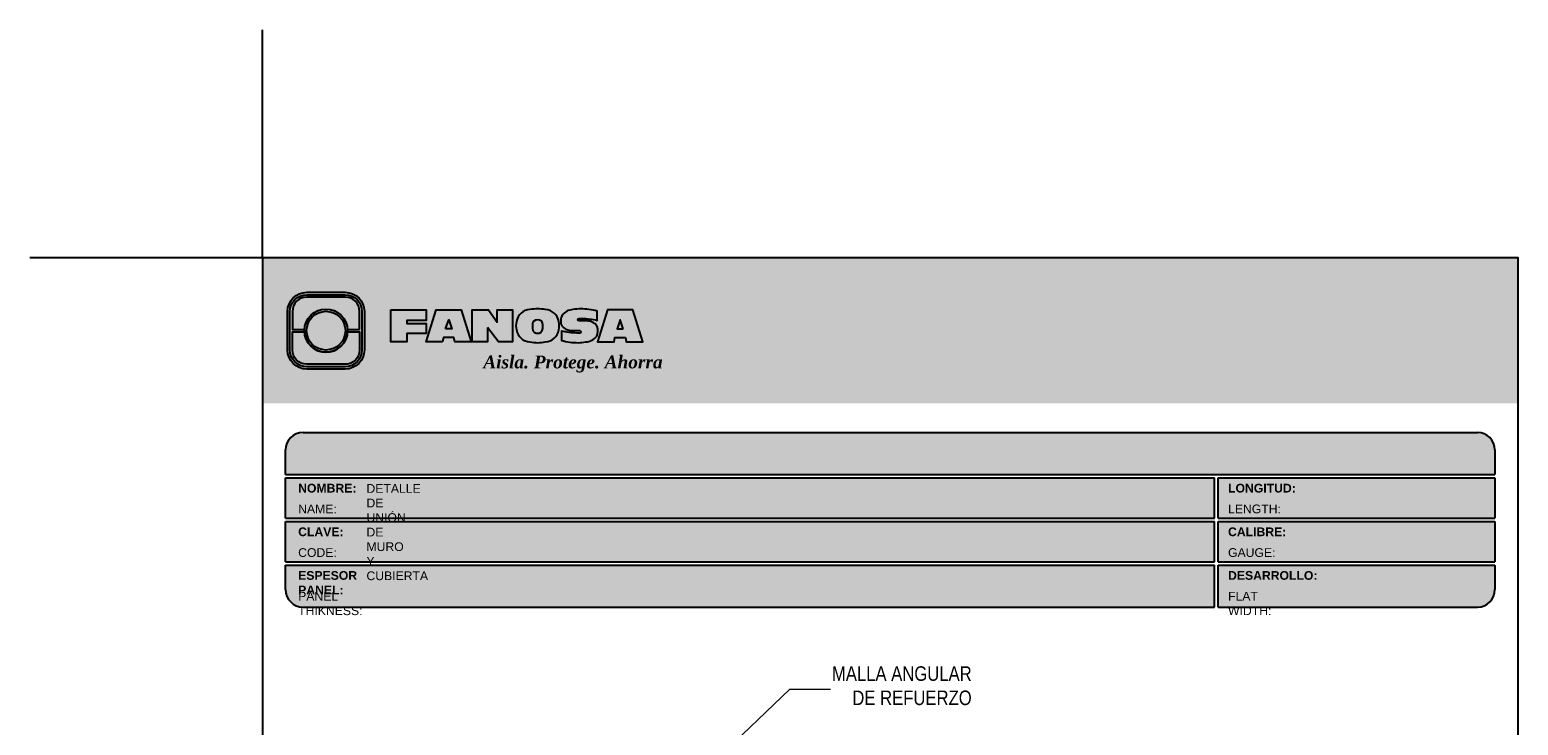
# Model space of a CAD drawing. Header units: millimetres. Extents: x 0 to 30, y 0 to 35.5.
# Tile 2 of 2: x 0 to 25.6, y 23.6 to 35.5. Entities that reach past the tile are written whole.
import ezdxf

# ---------------------------------------------------------------- set-up
doc = ezdxf.new("R2010")
doc.units = ezdxf.units.MM
doc.linetypes.add('DASHED2', pattern=[9.524999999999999, 6.35, -3.175])
doc.layers.add('TEXTO', color=7, linetype='DASHED2', lineweight=0)
doc.layers.add('TEXTO CUADRO DATOS', color=251, linetype='Continuous', lineweight=0)
doc.styles.add('Erika', font='techl___.ttf', dxfattribs={"height": 0.25})
doc.styles.get("Standard").update_dxf_attribs({"font": 'arial.ttf'})
doc.dimstyles.new('Erika', dxfattribs={"dimtxt": 0.25, "dimasz": 0.8, "dimexe": 0.5, "dimexo": 0.5, "dimgap": 0, "dimtad": 0, "dimlfac": 0.1, "dimzin": 1, "dimdsep": 46, "dimtxsty": 'Erika', "dimblk": 'DOTSMALL', "dimcen": 2.5, "dimse1": 1, "dimse2": 1, "dimclrd": 252, "dimclre": 252, "dimclrt": 256, "dimadec": 0, "dimazin": 0, "dimtfac": 1, "dimtmove": 0, "dimatfit": 3, "dimldrblk": 'DOTSMALL', "dimfxl": 1, "dimlwd": 0, "dimlwe": 0, "dimarcsym": 0})

# ---------------------------------------------------------------- blocks, each defined once
blk = doc.blocks.new('_DotSmall')
at = {"color": 0, "linetype": 'ByBlock', "const_width": 0.5}
blk.add_lwpolyline([(-0.0625, 0, 1), (0.0625, 0, 1)], format="xyb", close=True, dxfattribs=at)
blk = doc.blocks.new('LOGO 1')
h = blk.add_hatch(color=7)
h.set_gradient(color1=(255, 255, 255), color2=(0, 0, 255), rotation=180, tint=1)
h.paths.add_polyline_path([(362.633524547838, 273.3012676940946), (362.633524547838, 270.8012676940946), (384.2235245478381, 270.8012676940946), (384.2235245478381, 273.3012676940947)])
at = {"true_color": 0xffffff}
h = blk.add_hatch(color=7, dxfattribs=at)
edge = h.paths.add_edge_path()
edge.add_arc((364.057378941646, 271.7212676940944), 0.3299999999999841, -89.99999999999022, 9.890754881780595e-12, ccw=False)
edge.add_line((364.0573789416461, 271.3912676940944), (363.3973789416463, 271.3912676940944))
edge.add_arc((363.3973789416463, 271.7212676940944), 0.3299999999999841, 179.9999999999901, 269.9999999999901, ccw=False)
edge.add_line((363.0673789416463, 271.7212676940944), (363.0673789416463, 272.3812676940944))
edge.add_arc((363.3973789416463, 272.3812676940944), 0.3299999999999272, 90, 180, ccw=False)
edge.add_line((363.3973789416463, 272.7112676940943), (364.0573789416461, 272.7112676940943))
edge.add_arc((364.0573789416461, 272.3812676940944), 0.3299999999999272, 0, 90, ccw=False)
edge.add_line((364.387378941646, 272.3812676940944), (364.387378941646, 271.7212676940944))
edge = h.paths.add_edge_path(flags=16)
edge.add_arc((364.0573789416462, 271.7212676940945), 0.2887500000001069, 269.9999999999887, 359.9999999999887, ccw=False)
edge.add_line((364.0573789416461, 271.4325176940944), (363.3973789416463, 271.4325176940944))
edge.add_arc((363.3973789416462, 271.7212676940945), 0.2887500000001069, 180.0000000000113, 270.0000000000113, ccw=False)
edge.add_line((363.1086289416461, 271.7212676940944), (363.1086289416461, 272.3812676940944))
edge.add_arc((363.3973789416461, 272.3812676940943), 0.28875000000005, 89.99999999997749, 179.9999999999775, ccw=False)
edge.add_line((363.3973789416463, 272.6700176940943), (364.0573789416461, 272.6700176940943))
edge.add_arc((364.0573789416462, 272.3812676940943), 0.28875000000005, 2.262368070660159e-11, 90.00000000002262, ccw=False)
edge.add_line((364.3461289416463, 272.3812676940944), (364.3461289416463, 271.7212676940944))
for color, points in [(30, [(364.0980555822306, 272.0718926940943), (364.3048789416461, 272.0718926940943), (364.3048789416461, 272.3812676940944, 0.4142135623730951), (364.0573789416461, 272.6287676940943), (363.3973789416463, 272.6287676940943, 0.4142135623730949), (363.1498789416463, 272.3812676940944), (363.1498789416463, 272.0718926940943), (363.3567023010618, 272.0718926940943, -0.9459053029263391)]), (170, [(364.3048789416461, 271.7212676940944), (364.3048789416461, 272.0306426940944), (364.0980555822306, 272.0306426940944, -0.9459053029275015), (363.3567023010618, 272.0306426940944), (363.1498789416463, 272.0306426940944), (363.1498789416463, 271.7212676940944, 0.4142135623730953), (363.3973789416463, 271.4737676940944), (364.057378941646, 271.4737676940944, 0.4142135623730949)])]:
    blk.add_hatch(color=color).paths.add_polyline_path(points)
h = blk.add_hatch(color=7, dxfattribs=at)
h.paths.add_polyline_path([(363.3561289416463, 272.0512676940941, 1), (364.0986289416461, 272.0512676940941, 1)])
h.paths.add_polyline_path([(364.0602079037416, 272.0512676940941, -1), (363.3945499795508, 272.0512676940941, -1)], flags=16)
h = blk.add_hatch(color=252)
h.set_gradient(color1=(132, 132, 132), rotation=70.00000000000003, tint=1, name='SPHERICAL')
h.paths.add_polyline_path([(364.0602079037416, 272.0512676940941, 1), (363.3945499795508, 272.0512676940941, 1)])
blk.add_hatch(color=7, dxfattribs=at).paths.add_polyline_path([(364.8420585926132, 272.4104305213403), (365.4501879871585, 272.4104305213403), (365.4501879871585, 272.2247109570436), (365.119665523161, 272.2247109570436), (365.119665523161, 272.1719110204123), (365.4501879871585, 272.1719110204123), (365.4501879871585, 272.00471122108), (365.119665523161, 272.00471122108), (365.119665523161, 271.8609844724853), (364.8420585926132, 271.8609844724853)])
h = blk.add_hatch(color=7, dxfattribs=at)
h.paths.add_polyline_path([(365.620750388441, 272.4104305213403), (365.4485062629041, 271.8609844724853), (365.7332546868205, 271.8609844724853), (365.7479187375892, 271.934277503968), (365.9266795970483, 271.934277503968), (365.9413436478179, 271.8609844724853), (366.2260920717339, 271.8609844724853), (366.0538479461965, 272.4104305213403)])
h.paths.add_polyline_path([(365.837299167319, 272.2366800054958), (365.8906148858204, 272.0814774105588), (365.7839834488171, 272.0814774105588)], flags=16)
h = blk.add_hatch(color=7, dxfattribs=at)
h.paths.add_polyline_path([(366.9358659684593, 272.4104305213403), (366.6709453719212, 272.4104305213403), (366.6709453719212, 272.1991139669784), (366.5221127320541, 272.4104305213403), (366.2395855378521, 272.4104305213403), (366.2395855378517, 271.8609844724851), (366.5045061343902, 271.8609844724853), (366.5045061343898, 272.1071001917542), (366.6947223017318, 271.8609844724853), (366.9358659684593, 271.8609844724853)])
h.paths.add_polyline_path([(367.4970415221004, 272.4140725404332, 0.09403921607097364), (367.2339520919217, 272.4140725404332, 0.3497782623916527), (367.0006865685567, 272.2074327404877, 0.09737279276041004), (367.0006865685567, 272.0639822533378, 0.3497782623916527), (367.2339520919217, 271.8573424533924, 0.09403921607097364), (367.4970415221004, 271.8573424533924, 0.3497782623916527), (367.7303070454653, 272.0639822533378, 0.09737279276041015), (367.7303070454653, 272.2074327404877, 0.3497782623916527)])
h.paths.add_polyline_path([(367.2999959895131, 272.2148320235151, -0.3799377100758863), (367.4309976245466, 272.2148320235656, -0.158874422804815), (367.4503779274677, 272.1817168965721, -0.1263576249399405), (367.44577155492, 272.0572845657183, -0.2142742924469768), (367.4126854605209, 272.0188340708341, -0.2226123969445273), (367.318308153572, 272.0188340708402, -0.2142742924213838), (367.2852220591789, 272.0572845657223, -0.1263576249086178), (367.2806156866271, 272.1817168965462, -0.1588744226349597)], flags=16)
h.paths.add_polyline_path([(368.0775589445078, 272.2601931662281), (368.1276424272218, 272.2601931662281, -0.05869489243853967), (368.3904870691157, 272.2278050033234), (368.3904870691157, 272.3881713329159, 0.06395994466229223), (368.1046346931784, 272.4264429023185, 0.04691611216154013), (367.9730899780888, 272.4140725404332, 0.2229690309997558), (367.7857619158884, 272.3139728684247, 0.1654172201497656), (367.7667124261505, 272.182419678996, 0.1952229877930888), (367.8161538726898, 272.1004656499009, 0.07724634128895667), (367.887655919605, 272.0635888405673, 0.08066867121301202), (367.9607834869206, 272.0517133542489), (368.0895714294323, 272.0517133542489, -1), (368.0895714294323, 272.0112218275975), (368.0394879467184, 272.0112218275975, -0.05869489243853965), (367.7766433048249, 272.0436099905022), (367.7766433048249, 271.8832436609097, 0.0639599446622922), (368.0624956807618, 271.8449720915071, 0.04691611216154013), (368.1940403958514, 271.8573424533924, 0.2229690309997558), (368.3813684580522, 271.9574421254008, 0.2091142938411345), (368.391184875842, 272.1225548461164, 0.1301021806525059), (368.3636451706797, 272.1610969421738, 0.09267767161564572), (368.2794744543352, 272.2078261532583, 0.08066867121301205), (368.2063468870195, 272.2197016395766), (368.0775589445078, 272.2197016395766, -1)])
h.paths.add_polyline_path([(369.0017330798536, 272.4104305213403), (368.5686355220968, 272.4104305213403), (368.3963913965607, 271.8609844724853), (368.6811398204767, 271.8609844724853), (368.6958038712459, 271.934277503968), (368.8745647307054, 271.934277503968), (368.8892287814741, 271.8609844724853), (369.1739772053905, 271.8609844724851)])
h.paths.add_polyline_path([(368.7851843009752, 272.2366800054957), (368.8385000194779, 272.0814774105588), (368.7318685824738, 272.0814774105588)], flags=16)
at = {"color": 7, "true_color": 0xffffff}
for points in [[(364.387378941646, 271.7212676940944, -0.414213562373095), (364.0573789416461, 271.3912676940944), (363.3973789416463, 271.3912676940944, -0.414213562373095), (363.0673789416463, 271.7212676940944), (363.0673789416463, 272.3812676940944, -0.414213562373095), (363.3973789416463, 272.7112676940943), (364.0573789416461, 272.7112676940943, -0.4142135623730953), (364.387378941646, 272.3812676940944)], [(364.3461289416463, 271.7212676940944, -0.4142135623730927), (364.0573789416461, 271.4325176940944), (363.3973789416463, 271.4325176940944, -0.4142135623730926), (363.1086289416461, 271.7212676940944), (363.1086289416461, 272.3812676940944, -0.414213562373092), (363.3973789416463, 272.6700176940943), (364.0573789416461, 272.6700176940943, -0.4142135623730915), (364.3461289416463, 272.3812676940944)], [(367.7303070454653, 272.2074327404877, 0.3497782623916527), (367.4970415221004, 272.4140725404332, 0.09403921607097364), (367.2339520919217, 272.4140725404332, 0.3497782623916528), (367.0006865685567, 272.2074327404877, 0.09737279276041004), (367.0006865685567, 272.0639822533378, 0.3497782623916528), (367.2339520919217, 271.8573424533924, 0.09403921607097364), (367.4970415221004, 271.8573424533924, 0.3497782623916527), (367.7303070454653, 272.0639822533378, 0.09737279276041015)], [(368.3637508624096, 272.1610094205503, 0.09280978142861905), (368.2794744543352, 272.2078261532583, 0.08066867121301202), (368.2063468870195, 272.2197016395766), (368.0775589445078, 272.2197016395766, -0.9999999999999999), (368.0775589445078, 272.2601931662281), (368.1276424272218, 272.2601931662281, -0.05869489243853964), (368.3904870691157, 272.2278050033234), (368.3904870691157, 272.3881713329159, 0.06395994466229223), (368.1046346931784, 272.4264429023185, 0.04691611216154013), (367.9730899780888, 272.4140725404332, 0.2229690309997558), (367.7857619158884, 272.3139728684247, 0.1654172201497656), (367.7667124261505, 272.182419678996, 0.1952229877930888), (367.8161538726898, 272.1004656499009, 0.07724634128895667), (367.887655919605, 272.0635888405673, 0.08066867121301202), (367.9607834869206, 272.0517133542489), (368.0895714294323, 272.0517133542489, -0.9999999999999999), (368.0895714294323, 272.0112218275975), (368.0394879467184, 272.0112218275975, -0.05869489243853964), (367.7766433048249, 272.0436099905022), (367.7766433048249, 271.8832436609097, 0.06395994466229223), (368.0624956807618, 271.8449720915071, 0.04691611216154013), (368.1940403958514, 271.8573424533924, 0.2229690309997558), (368.3813684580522, 271.9574421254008, 0.2091142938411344), (368.391184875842, 272.1225548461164, 0.1341802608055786)], [(367.2852220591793, 272.0572845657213, 0.2142742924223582), (367.318308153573, 272.0188340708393, 0.2226123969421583), (367.4126854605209, 272.0188340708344, 0.2142742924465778), (367.44577155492, 272.0572845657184, 0.1263576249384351), (367.4503779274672, 272.1817168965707, 0.1588744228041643), (367.4309976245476, 272.2148320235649, 0.379937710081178), (367.2999959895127, 272.2148320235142, 0.1588744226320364), (367.2806156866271, 272.1817168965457, 0.1263576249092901)]]:
    blk.add_lwpolyline(points, format="xyb", close=True, dxfattribs=at)
at = {"color": 30}
blk.add_lwpolyline([(364.3048789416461, 272.0718926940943), (364.3048789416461, 272.3812676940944, 0.414213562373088), (364.0573789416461, 272.6287676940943), (363.3973789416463, 272.6287676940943, 0.4142135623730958), (363.1498789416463, 272.3812676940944), (363.1498789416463, 272.0718926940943), (363.3567023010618, 272.0718926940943, -0.9459053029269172), (364.0980555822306, 272.0718926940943)], format="xyb", close=True, dxfattribs=at)
at = {"color": 7, "true_color": 0xffffff}
for points in [[(364.8420585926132, 272.4104305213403), (365.4501879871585, 272.4104305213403), (365.4501879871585, 272.2247109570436), (365.119665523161, 272.2247109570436), (365.119665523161, 272.1719110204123), (365.4501879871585, 272.1719110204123), (365.4501879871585, 272.00471122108), (365.119665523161, 272.00471122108), (365.119665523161, 271.8609844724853), (364.8420585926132, 271.8609844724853)], [(365.7332546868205, 271.8609844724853), (365.4485062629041, 271.8609844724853), (365.620750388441, 272.4104305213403), (366.0538479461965, 272.4104305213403), (366.2260920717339, 271.8609844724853), (365.9413436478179, 271.8609844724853), (365.9266795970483, 271.934277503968), (365.7479187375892, 271.934277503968)], [(366.5045061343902, 272.1071001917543), (366.5045061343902, 271.8609844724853), (366.2395855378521, 271.8609844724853), (366.2395855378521, 272.4104305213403), (366.5221127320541, 272.4104305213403), (366.6709453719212, 272.1991139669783), (366.6709453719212, 272.4104305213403), (366.9358659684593, 272.4104305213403), (366.9358659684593, 271.8609844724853), (366.6947223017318, 271.8609844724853)], [(368.8745647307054, 271.934277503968), (368.8892287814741, 271.8609844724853), (369.1739772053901, 271.8609844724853), (369.0017330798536, 272.4104305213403), (368.5686355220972, 272.4104305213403), (368.3963913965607, 271.8609844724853), (368.6811398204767, 271.8609844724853), (368.6958038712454, 271.934277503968)], [(365.7839834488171, 272.0814774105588), (365.837299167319, 272.2366800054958), (365.8906148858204, 272.0814774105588)], [(368.8385000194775, 272.0814774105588), (368.7851843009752, 272.2366800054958), (368.7318685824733, 272.0814774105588)]]:
    blk.add_lwpolyline(points, close=True, dxfattribs=at)
at = {"color": 170}
blk.add_lwpolyline([(363.3567023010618, 272.0306426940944, 0.9459053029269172), (364.0980555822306, 272.0306426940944), (364.3048789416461, 272.0306426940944), (364.3048789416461, 271.7212676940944, -0.4142135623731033), (364.0573789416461, 271.4737676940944), (363.3973789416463, 271.4737676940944, -0.414213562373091), (363.1498789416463, 271.7212676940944), (363.1498789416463, 272.0306426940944)], format="xyb", close=True, dxfattribs=at)
at = {"color": 7, "true_color": 0xffffff}
for radius in [0.3712499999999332, 0.332828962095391]:
    blk.add_circle((363.7273789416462, 272.0512676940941), radius, dxfattribs=at)
at = {"color": 254, "insert": (366.4315877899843, 271.623287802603), "char_height": 0.22, "width": 5.448476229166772, "attachment_point": 1}
blk.add_mtext('{\\fBookman Old Style|b1|i1|c0|p18;\\C255;\\c16777215;Aisla. Protege. Ahorra}', dxfattribs=at)

msp = doc.modelspace()

# ---------------------------------------------------------------- hatches: boundary and pattern name
at = {"true_color": 0xb3b3b3}
msp.add_hatch(color=253, dxfattribs=at).paths.add_polyline_path([(25.18824023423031, 27.87273601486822), (25.18824023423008, 28.29273601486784, 0.4142135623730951), (24.88824023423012, 28.59273601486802), (4.698240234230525, 28.59273601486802, 0.4142135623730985), (4.39824023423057, 28.2927360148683), (4.398240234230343, 27.87273601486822)])
h = msp.add_hatch(color=253, dxfattribs=at)
h.paths.add_polyline_path([(4.398240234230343, 27.81273601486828), (4.398240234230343, 27.12273601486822), (20.36773170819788, 27.12273601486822), (20.36773170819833, 27.81273601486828)])
h.paths.add_polyline_path([(20.36773170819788, 26.37273601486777), (20.36773170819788, 27.06273601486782), (4.398240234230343, 27.06273601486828), (4.398240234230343, 26.37273601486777)])
h.paths.add_polyline_path([(20.36773170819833, 25.59273601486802), (20.36773170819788, 26.31273601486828), (4.398240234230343, 26.31273601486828), (4.39824023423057, 25.89273601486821, 0.4142135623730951), (4.698240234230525, 25.59273601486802)])
h.paths.add_polyline_path([(20.42773170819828, 26.31273601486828), (20.42773170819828, 25.59273601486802), (24.88824023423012, 25.59273601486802, 0.4142135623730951), (25.18824023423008, 25.89273601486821), (25.18824023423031, 26.31273601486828)])
h.paths.add_polyline_path([(20.42773170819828, 27.06273601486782), (20.42773170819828, 26.37273601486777), (25.18824023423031, 26.37273601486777), (25.18824023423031, 27.06273601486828)])
h.paths.add_polyline_path([(20.42773170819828, 27.81273601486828), (20.42773170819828, 27.12273601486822), (25.18824023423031, 27.12273601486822), (25.18824023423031, 27.81273601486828)])

# ---------------------------------------------------------------- linework, layer by layer
at = {"color": 254, "true_color": 0xe3e3e3}
for q in [(3.998240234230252, 35.51411617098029), (3.749783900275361e-06, 31.59273601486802)]:
    msp.add_line((3.998240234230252, 31.59273601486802), q, dxfattribs=at)
at = {"color": 253, "true_color": 0xb3b3b3}
for p, q in [((4.698240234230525, 28.59273601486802), (24.88824023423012, 28.59273601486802)), ((4.398240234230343, 27.87273601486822), (4.398240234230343, 28.2927360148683)), ((25.18824023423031, 28.29273601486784), (25.18824023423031, 27.87273601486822)), ((4.398240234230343, 27.87273601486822), (25.18824023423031, 27.87273601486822)), ((4.398240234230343, 27.12273601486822), (4.398240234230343, 27.81273601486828)), ((4.398240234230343, 27.81273601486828), (20.36773170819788, 27.81273601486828)), ((20.36773170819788, 27.12273601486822), (20.36773170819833, 27.81273601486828)), ((20.42773170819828, 27.81273601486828), (25.18824023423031, 27.81273601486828)), ((20.42773170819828, 27.12273601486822), (20.42773170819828, 27.81273601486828)), ((25.18824023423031, 27.81273601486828), (25.18824023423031, 27.12273601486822)), ((4.398240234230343, 27.12273601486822), (20.36773170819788, 27.12273601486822)), ((4.398240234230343, 26.37273601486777), (4.398240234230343, 27.06273601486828)), ((4.398240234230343, 27.06273601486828), (20.36773170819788, 27.06273601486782)), ((20.36773170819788, 26.37273601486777), (20.36773170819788, 27.06273601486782)), ((20.42773170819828, 27.12273601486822), (25.18824023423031, 27.12273601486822)), ((20.42773170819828, 27.06273601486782), (25.18824023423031, 27.06273601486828)), ((20.42773170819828, 26.37273601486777), (20.42773170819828, 27.06273601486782)), ((25.18824023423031, 27.06273601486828), (25.18824023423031, 26.37273601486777)), ((4.398240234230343, 26.37273601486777), (20.36773170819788, 26.37273601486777)), ((20.42773170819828, 26.37273601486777), (25.18824023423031, 26.37273601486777)), ((4.398240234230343, 25.89273601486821), (4.398240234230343, 26.31273601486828)), ((4.398240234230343, 26.31273601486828), (20.36773170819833, 26.31273601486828)), ((20.36773170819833, 25.59273601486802), (20.36773170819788, 26.31273601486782)), ((20.42773170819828, 26.31273601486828), (25.18824023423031, 26.31273601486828)), ((20.42773170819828, 25.59273601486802), (20.42773170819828, 26.31273601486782)), ((25.18824023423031, 26.31273601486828), (25.18824023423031, 25.89273601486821)), ((4.698240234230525, 25.59273601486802), (20.36773170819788, 25.59273601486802)), ((20.42773170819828, 25.59273601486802), (24.88824023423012, 25.59273601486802))]:
    msp.add_line(p, q, dxfattribs=at)
at = {"color": 254, "true_color": 0xe3e3e3}
msp.add_lwpolyline([(3.998240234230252, 3.652736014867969), (25.5882402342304, 3.652736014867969), (25.5882402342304, 31.59273601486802), (3.998240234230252, 31.59273601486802)], close=True, dxfattribs=at)
at = {"color": 253, "true_color": 0xb3b3b3}
for centre, start, end in [((4.698240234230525, 28.2927360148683), 90, 180), ((24.88824023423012, 28.29273601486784), 0, 90), ((4.698240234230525, 25.89273601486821), 180, 270), ((24.88824023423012, 25.89273601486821), 270, 0)]:
    msp.add_arc(centre, 0.3, start, end, dxfattribs=at)

# ---------------------------------------------------------------- block references
msp.add_blockref('LOGO 1', (-358.6352843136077, -241.7085316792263))

# ---------------------------------------------------------------- texts
at = {"layer": 'TEXTO', "linetype": 'ByBlock', "lineweight": 0, "insert": (16.1928057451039, 24.57491834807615), "char_height": 0.25, "attachment_point": 3, "style": 'Erika'}
msp.add_mtext('MALLA ANGULAR \\PDE REFUERZO', dxfattribs=at)
at = {"layer": 'TEXTO CUADRO DATOS', "char_height": 0.15, "width": 0.003231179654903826, "attachment_point": 1}
for s, insert in [('{\\fArial|b1|i0|c0|p34;NOMBRE:}', (4.614242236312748, 27.71127033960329)), ('{\\fArial|b0|i0|c0|p34;DETALLE DE UNIÓN DE MURO Y CUBIERTA}', (5.788292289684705, 27.7061543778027)), ('{\\fArial|b1|i0|c0|p34;LONGITUD:}', (20.60002223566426, 27.71127033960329)), ('{\\fArial|b0|i0|c0|p34;NAME:}', (4.614242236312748, 27.35459726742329)), ('{\\fArial|b0|i0|c0|p34;LENGTH:}', (20.60002223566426, 27.35459726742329)), ('{\\fArial|b1|i0|c0|p34;CLAVE:}', (4.614242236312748, 26.96127033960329)), ('{\\fArial|b1|i0|c0|p34;CALIBRE:}', (20.60002223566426, 26.96127033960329)), ('{\\fArial|b0|i0|c0|p34;CODE:}', (4.614242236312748, 26.60459726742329)), ('{\\fArial|b0|i0|c0|p34;GAUGE:}', (20.60002223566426, 26.60459726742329)), ('{\\fArial|b1|i0|c0|p34;ESPESOR PANEL:}', (4.614242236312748, 26.21127033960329)), ('{\\fArial|b1|i0|c0|p34;DESARROLLO:}', (20.60002223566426, 26.21127033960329)), ('{\\fArial|b0|i0|c0|p34;PANEL THIKNESS:}', (4.614242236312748, 25.85459726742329)), ('{\\fArial|b0|i0|c0|p34;FLAT WIDTH:}', (20.60002223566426, 25.85459726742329))]:
    msp.add_mtext(s, dxfattribs=dict(at, insert=insert))

# ---------------------------------------------------------------- leaders
at = {"layer": 'TEXTO', "linetype": 'ByBlock', "lineweight": 0}
msp.add_leader([(11.73357272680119, 22.90729713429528), (13.06654331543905, 24.1837875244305), (13.76785261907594, 24.1837875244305)], dimstyle='Erika', override={"dimgap": 0, "dimtad": 0}, dxfattribs=at)

doc.saveas('drawing.dxf')
